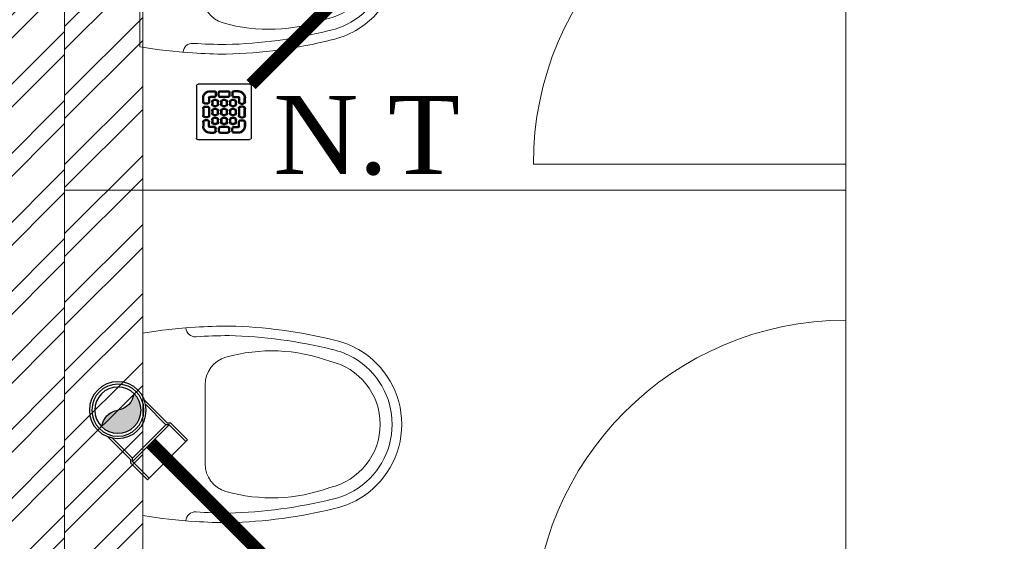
# Model space of a CAD drawing. Header units: inches. Extents: x 105152 to 158499, y 12149 to 30915.
# Tile 55 of 256: x 123990 to 124066, y 21459 to 21499. Entities that reach past the tile are written whole.
import ezdxf

# ---------------------------------------------------------------- set-up
doc = ezdxf.new("R2010")
doc.units = ezdxf.units.IN
doc.header["$MEASUREMENT"] = 0
for name, color, linetype, lineweight in [('AR - PLAN', 251, 'Continuous', 5), ('DRAINAGE ', 7, 'Continuous', 9), ('PD_BRICK WALL_115', 134, 'Continuous', 30), ('PD_FIXTURE', 21, 'Continuous', 25), ('PD_HATCH', 45, 'Continuous', 9), ('PP- 75DIA Soil Waste Sewer pipe', 90, 'Continuous', 9), ('PP-Soil Pipe', 1, 'Continuous', 25), ('PP-SWP', 1, 'Continuous', 25), ('PP-TEXT', 7, 'Continuous', 40), ('PP-WWP', 3, 'Continuous', 25)]:
    doc.layers.add(name, color=color, linetype=linetype, lineweight=lineweight)
doc.styles.add('Arial', font='GOTHIC.TTF')

# ---------------------------------------------------------------- blocks, each defined once
blk = doc.blocks.new('A$C24556D30')
at = {"color": 251, "lineweight": 5}
for p, q in [((170.0000553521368, 400.0000540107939), (170.0000553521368, 20.00005401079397)), ((300.0000553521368, 210.000054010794), (300.0000553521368, 292.2294342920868)), ((300.0000553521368, 210.000054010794), (300.0000553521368, 127.7706737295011))]:
    blk.add_line(p, q, dxfattribs=at)
for points in [[(279.8877858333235, 412.5391608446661, 0.027530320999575), (170.0000553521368, 400.0000540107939, 0.027530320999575)], [(569.74867281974, 385.5564478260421, 0.0549045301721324), (350.0000553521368, 415.000054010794, 0.0549045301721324)], [(564.9384326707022, 366.1435245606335, 0.0549045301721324), (349.5301892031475, 395.0055741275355, 0.0549045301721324)], [(300.0000553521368, 210.000054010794), (300.0000553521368, 290.000054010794, 0.7043924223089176)], [(300.0000553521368, 210.000054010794), (300.0000553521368, 130.0000540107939, -0.7043924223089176)], [(564.9384326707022, 53.85658346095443, -0.0549045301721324), (349.5301892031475, 24.99453389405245, -0.0549045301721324)], [(569.74867281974, 34.44366019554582, -0.0549045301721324), (350.0000553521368, 5.000054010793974, -0.0549045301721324)], [(170.0000553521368, 20.00005401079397, 0.0275303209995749), (279.8877858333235, 7.460947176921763, 0.0275303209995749)]]:
    blk.add_lwpolyline(points, format="xyb", dxfattribs=at)
for centre, radius, start, end in [((279.9358992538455, 412.5424842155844), 20, 184.5904764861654, 273.8822723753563), ((350.0000553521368, -584.9999459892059), 1000, 90, 94.02043563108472), ((350.0000553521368, -584.9999459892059), 980, 90, 94.02043563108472), ((530.0000553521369, 210.000054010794), 180, 59.99999999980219, 77.24246783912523), ((360.0000553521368, 292.2294342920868), 60, 105.9249351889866, 180), ((439.0485481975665, 15.1852102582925), 348.1009654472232, 69.7009941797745, 105.9249351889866), ((530.0000553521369, 210.000054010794), 160, 59.99999999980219, 77.24246783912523), ((530.0000553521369, 210.000054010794), 180, 0, 59.99999999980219), ((530.0000553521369, 210.000054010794), 135, 0, 77.24246783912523), ((530.0000553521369, 210.000054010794), 160, 0, 59.99999999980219), ((530.0000553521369, 210.000054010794), 135, 282.7575321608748, 0), ((530.0000553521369, 210.000054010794), 160, 300.0000000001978, 0), ((530.0000553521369, 210.000054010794), 180, 300.0000000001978, 0), ((360.0000553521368, 127.7706737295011), 60, 180, 254.0750648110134), ((439.0485481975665, 404.8148977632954), 348.1009654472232, 254.0750648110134, 290.2990058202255), ((530.0000553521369, 210.000054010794), 160, 282.7575321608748, 300.0000000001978), ((530.0000553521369, 210.000054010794), 180, 282.7575321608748, 300.0000000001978), ((279.9358992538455, 7.457623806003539), 20, 86.1177276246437, 175.4095235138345), ((350.0000553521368, 1005.000054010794), 980, 265.9795643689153, 270), ((350.0000553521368, 1005.000054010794), 1000, 265.9795643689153, 270)]:
    blk.add_arc(centre, radius, start, end, dxfattribs=at)
blk = doc.blocks.new('FIRST FLOOR PLAN 0')
at = {"layer": 'PD_HATCH', "lineweight": 5}
h = blk.add_hatch(dxfattribs=at)
h.set_pattern_fill('ANSI32', color=251, scale=10)
h.set_pattern_definition([(45, (-550.7705653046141, -242.3817885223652), (-2.651650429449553, 2.651650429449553), []), (45, (-549.0027983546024, -242.3817885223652), (-2.651650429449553, 2.651650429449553), [])])
h.paths.add_polyline_path([(-539.9997091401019, -240.2998080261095), (-583.2497091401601, -240.2998080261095), (-583.2497091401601, -244.7998080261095), (-539.9997091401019, -244.7998080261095)])
h.paths.add_polyline_path([(-625.2497091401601, -240.2998080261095), (-668.4997091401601, -240.2998080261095), (-668.4997091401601, -244.7998080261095), (-625.2497091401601, -244.7998080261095)], flags=17)
h.paths.add_polyline_path([(-539.9997091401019, -323.4998080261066), (-539.9997091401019, -327.9998080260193), (-377.9997091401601, -327.9998080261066), (-377.9997091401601, -323.4998080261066), (-530.9997091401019, -323.4998080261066), (-530.9997091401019, -233.9998080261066), (-470.9997091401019, -233.9998080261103), (-470.9997091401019, -257.9998080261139), (-466.4997091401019, -257.9998080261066), (-466.4997091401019, -233.9998080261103), (-386.9997091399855, -233.9998080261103), (-386.9997091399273, -261.9998080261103), (-382.4997091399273, -261.9998080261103), (-382.4997091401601, -102.9998080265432), (-377.9997091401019, -102.9998080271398), (-377.9997091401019, -98.49980802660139), (-386.9997091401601, -98.49980802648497), (-386.9997091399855, -224.9998080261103), (-530.9997091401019, -224.9998080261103), (-530.9997091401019, -8.9998324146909), (-539.9997091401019, -8.9998324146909)])
h.paths.add_polyline_path([(-595.4997039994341, -332.9374820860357), (-590.9997039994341, -332.9374820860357), (-590.9997039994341, -327.9998080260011), (-581.9997091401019, -327.9998080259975), (-581.9997091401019, -323.4998080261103), (-668.4997091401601, -323.4998080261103), (-668.4997091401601, -167.9998080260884), (-745.4997091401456, -167.9998080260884), (-745.4997091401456, -172.4998080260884), (-672.9997091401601, -172.4998080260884), (-672.9997091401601, -323.4998080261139), (-728.9997091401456, -323.4998080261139), (-728.9997091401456, -327.9998080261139), (-595.4997039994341, -327.9998080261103)])
h = blk.add_hatch(dxfattribs=at)
h.set_pattern_fill('ANSI32', color=251, scale=10)
h.set_pattern_definition([(45, (26013.46920260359, 17879.3870099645), (-2.651650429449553, 2.651650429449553), []), (45, (26015.2369695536, 17879.3870099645), (-2.651650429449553, 2.651650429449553), [])])
h.paths.add_polyline_path([(-524.9997091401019, -8.999808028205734), (-530.9997091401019, -8.999808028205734), (-530.9997091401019, -44.99980802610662), (-524.9997091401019, -44.99980802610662)])
h.paths.add_polyline_path([(-524.9997091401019, -44.99980802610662), (-530.9997091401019, -44.99980802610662), (-530.9997091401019, -80.99980802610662), (-524.9997091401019, -80.99980802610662)])
h.paths.add_polyline_path([(-530.9997091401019, -80.99980802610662), (-530.9997091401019, -116.9998080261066), (-524.9997091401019, -116.9998080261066), (-524.9997091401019, -80.99980802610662)])
h.paths.add_polyline_path([(-524.9997091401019, -116.9998080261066), (-530.9997091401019, -116.9998080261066), (-530.9997091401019, -152.9998080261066), (-524.9997091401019, -152.9998080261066)])
h.paths.add_polyline_path([(-524.9997091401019, -152.9998080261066), (-530.9997091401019, -152.9998080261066), (-530.9997091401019, -188.9998080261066), (-524.9997091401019, -188.9998080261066)])
h.paths.add_polyline_path([(-524.9997091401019, -188.9998080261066), (-530.9997091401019, -188.9998080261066), (-530.9997091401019, -224.9998080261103), (-524.9997091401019, -224.9998080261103)])
h.paths.add_polyline_path([(-245.9997091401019, -8.99980802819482), (-254.9997091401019, -8.99980802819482), (-254.9997091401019, -98.49980802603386), (-259.4997091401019, -98.49980802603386), (-259.4997091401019, -102.9998080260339), (-254.9997091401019, -102.9998080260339), (-254.9997091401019, -112.9998080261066), (-245.9997091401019, -112.999808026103)])
h.paths.add_polyline_path([(-326.9997091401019, -8.999808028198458), (-331.4997091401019, -8.999808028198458), (-331.4997091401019, -98.49980802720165), (-335.9997091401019, -98.49980802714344), (-335.9997091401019, -102.9998080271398), (-301.4997091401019, -102.9998080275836), (-301.4997091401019, -98.49980802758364), (-326.9997091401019, -98.49980802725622)])
h.paths.add_polyline_path([(-331.4997091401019, -26.99980802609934), (-334.4997091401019, -26.99980802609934), (-334.4997091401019, -31.49980802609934), (-331.4997091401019, -31.49980802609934)], flags=17)
h.paths.add_polyline_path([(-358.4997091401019, -26.99980802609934), (-361.4997091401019, -26.99980802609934), (-361.4997091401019, -17.99980802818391), (-365.9997091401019, -17.99980802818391), (-365.9997091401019, -26.99980802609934), (-376.4997091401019, -26.99980802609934), (-376.4997091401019, -31.49980802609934), (-358.4997091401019, -31.49980802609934)])
h.paths.add_polyline_path([(-412.4997091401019, -8.999808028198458), (-416.9997091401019, -8.999808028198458), (-416.9997091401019, -24.99980802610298), (-416.9997091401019, -31.49980802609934), (-412.4997091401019, -31.49980802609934), (-412.4997091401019, -26.99980802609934)])
h.paths.add_polyline_path([(-121.4997091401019, -8.99980802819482), (-125.9997091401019, -8.99980802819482), (-125.9997091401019, -26.99980802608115), (-121.4997091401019, -26.99980802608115)])
at = {"layer": 'PD_BRICK WALL_115', "color": 251, "lineweight": 5}
blk.add_line((-524.9997091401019, -224.9998080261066), (-524.9997091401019, -8.999808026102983), dxfattribs=at)
blk.add_lwpolyline([(-377.9997091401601, -323.4998080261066), (-530.9997091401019, -323.4998080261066), (-530.9997091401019, -233.9998080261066), (-470.9997091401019, -233.9998080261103), (-470.9997091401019, -257.9998080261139), (-466.4997091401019, -257.9998080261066), (-466.4997091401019, -233.9998080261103), (-386.9997091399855, -233.9998080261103), (-386.9997091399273, -261.9998080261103), (-382.4997091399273, -261.9998080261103), (-382.4997091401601, -102.9998080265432), (-377.9997091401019, -102.9998080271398), (-377.9997091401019, -98.49980802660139), (-386.9997091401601, -98.49980802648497), (-386.9997091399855, -224.9998080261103), (-530.9997091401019, -224.9998080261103), (-530.9997091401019, -8.9998324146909), (-539.9997091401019, -8.9998324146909), (-539.9997091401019, -323.4998080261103), (-539.9997091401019, -323.4998080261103)], dxfattribs=at)
at = {"layer": 'PD_FIXTURE', "color": 251, "lineweight": 5, "ltscale": 12}
for p, q in [((-470.9997091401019, -114.9998080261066), (-470.9997091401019, -90.99980802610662)), ((-470.9997091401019, -114.9998080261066), (-494.9997091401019, -114.9998080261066)), ((-470.9997091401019, -114.9998080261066), (-470.9997091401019, -128.6248080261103)), ((-470.9997091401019, -114.9998080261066), (-470.9997091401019, -126.9998080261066)), ((-470.9997091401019, -116.9998080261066), (-530.9997091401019, -116.9998080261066)), ((-470.9997091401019, -150.9998080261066), (-470.9997091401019, -126.9998080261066))]:
    blk.add_line(p, q, dxfattribs=at)
for centre in [(-470.9997091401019, -114.9998080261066), (-470.9997091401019, -150.9998080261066)]:
    blk.add_arc(centre, 24, 90, 180, dxfattribs=at)
at = {"layer": 'PD_FIXTURE', "color": 251, "ltscale": 12, "xscale": -0.03684210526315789, "yscale": 0.03684210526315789, "zscale": 0.03684210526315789, "rotation": 180}
for p in [(-531.4814300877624, -91.26296393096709), (-531.2628690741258, -127.2629639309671)]:
    blk.add_blockref('A$C24556D30', p, dxfattribs=at)
blk = doc.blocks.new('PP-WC CONNECTOR BEND')
at = {"lineweight": 30}
h = blk.add_hatch(color=256, dxfattribs=at)
edge = h.paths.add_edge_path()
edge.add_ellipse((-79.84568734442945, 16.06918967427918), major_axis=(19.39290396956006, 18.32186724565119), ratio=1, start_angle=96.33861705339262, end_angle=173.6613829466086, ccw=False)
edge.add_ellipse((-101.1428493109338, 0.0003864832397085), major_axis=(22.89194586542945, -24.23013451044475), ratio=0.9999999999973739, start_angle=-45.00000000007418, end_angle=134.9999999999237, ccw=False)
edge.add_ellipse((-122.4400112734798, -16.0684167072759), major_axis=(18.3218672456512, -19.39290396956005), ratio=1, start_angle=6.33861705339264, end_angle=83.66138294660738)
at = {"linetype": 'Continuous'}
for p, q in [((-37.50000000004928, 37.49999999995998), (-84.90057435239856, 37.49999999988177)), ((-34.09090909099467, 40.90909090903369), (-37.50000000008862, 37.49999999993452)), ((-34.09090909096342, 40.90909090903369), (-5.70708e-11, 40.90909090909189)), ((5.72413e-11, -40.90909090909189), (-5.70708e-11, 40.90909090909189)), ((-37.49999999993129, -37.50000000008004), (-84.90057435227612, -37.50000000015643)), ((-34.09090909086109, -40.90909090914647), (-37.4999999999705, -37.50000000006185)), ((-34.09090909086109, -40.90909090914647), (5.72413e-11, -40.90909090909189))]:
    blk.add_line(p, q, dxfattribs=at)
at = {"linetype": 'Continuous', "ltscale": 0.005}
for p, q in [((-37.50000000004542, 34.09090909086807), (-78.63664915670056, 34.09090909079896)), ((-34.09090909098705, 37.49999999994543), (-37.50000000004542, 34.09090909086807)), ((-37.49999999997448, -34.09090909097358), (-37.50000000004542, 34.09090909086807)), ((-34.09090909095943, 37.49999999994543), (-6.89511e-11, 37.5)), ((-34.09090909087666, -37.50000000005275), (-34.09090909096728, 37.49999999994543)), ((-37.49999999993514, -34.09090909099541), (-78.63664915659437, -34.09090909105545)), ((-34.09090909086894, -37.50000000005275), (-37.49999999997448, -34.09090909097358)), ((-34.09090909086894, -37.50000000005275), (4.14389e-11, -37.5))]:
    blk.add_line(p, q, dxfattribs=at)
at = {"linetype": 'Continuous'}
blk.add_circle((-101.2499999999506, -1.69166e-10), 40.90909090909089, dxfattribs=at)
at = {"lineweight": 30}
for radius in [37.50049768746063, 33.33377572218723]:
    blk.add_circle((-101.1428493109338, 0.0003864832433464), radius, dxfattribs=at)
for centre, start, end in [((-79.84568734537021, 16.06918967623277), 139.7119494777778, 217.0347153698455), ((-122.4400112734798, -16.0684167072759), 319.7119494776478, 37.03471536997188)]:
    blk.add_arc(centre, 26.67912186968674, start, end, dxfattribs=at)
blk = doc.blocks.new('PP-GRATING')
at = {"linetype": 'Continuous'}
for p, q in [((-53.13747282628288, -49.44342391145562), (-53.13747282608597, 49.44342391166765)), ((-49.72758152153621, 52.85331521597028), (49.72758152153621, 52.85331521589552)), ((-27.56328804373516, 40.69137005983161), (-27.56328804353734, 38.6454352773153)), ((-19.60687500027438, 40.69137005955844), (-27.56328705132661, 40.69137005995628)), ((-19.60687500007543, 38.6454352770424), (-27.56328705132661, 38.6454352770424)), ((-19.60687500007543, 38.6454352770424), (-19.60687500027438, 40.69137005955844)), ((-7.103939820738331, 38.64543329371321), (-7.103939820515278, 40.69136807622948)), ((-7.103940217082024, 40.6913679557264), (6.535625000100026, 40.6913679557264)), ((-7.103940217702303, 38.64543317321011), (6.535625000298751, 38.64543317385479)), ((6.535625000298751, 40.6913680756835), (6.535625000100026, 38.64543329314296)), ((19.03855978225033, 40.69137005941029), (26.99497183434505, 40.69137005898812)), ((19.03855978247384, 38.64543527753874), (19.03855978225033, 40.69137005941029)), ((19.03855978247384, 38.64543527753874), (26.99497183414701, 38.64543527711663)), ((26.99497282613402, 40.69137005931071), (26.99497282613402, 38.64543527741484)), ((52.56915760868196, 50.01173912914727), (52.5691576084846, -48.87510869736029)), ((-38.92959239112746, 27.27913092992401), (-40.9755271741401, 27.27913092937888)), ((-40.9755271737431, 27.27913152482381), (-40.9755271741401, 19.32271800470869)), ((-38.92959239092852, 19.32271800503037), (-40.97552717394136, 19.32271811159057)), ((-38.92959239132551, 27.2791315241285), (-38.92959239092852, 19.32271800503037)), ((-29.83654891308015, 19.32271788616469), (-29.83654891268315, 27.27913104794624)), ((-27.79061413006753, 27.27913104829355), (-29.83654891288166, 27.27913092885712)), ((-29.83654891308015, 19.32271788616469), (-27.79061413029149, 19.32271788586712)), ((-27.79061413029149, 19.32271788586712), (-27.79061413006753, 27.27913104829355)), ((-27.56328804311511, 29.55239179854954), (-27.56328804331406, 27.5064570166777)), ((-27.56328804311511, 29.55239179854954), (-19.60687539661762, 29.55239179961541)), ((-27.56328804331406, 27.5064570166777), (-19.60687539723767, 27.50645701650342)), ((-23.92607065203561, 14.77619622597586), (-23.92607065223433, 19.32271792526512)), ((-21.88013586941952, 19.32271792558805), (-23.92607065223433, 19.32271792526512)), ((-21.88013586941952, 14.77619626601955), (-21.88013586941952, 19.32271788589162)), ((-19.60687539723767, 27.50645701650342), (-19.60687539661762, 29.55239179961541)), ((-19.60687500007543, 23.64191361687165), (-15.06035345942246, 23.64191361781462)), ((-19.60687499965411, 21.59597883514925), (-19.60687500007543, 23.64191361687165)), ((-19.60687480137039, 21.59597875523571), (-15.0603532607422, 21.59597875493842)), ((-17.3336141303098, 31.82565266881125), (-17.33361413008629, 36.37217436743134)), ((-15.28767934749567, 36.37217433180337), (-17.3336141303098, 36.37217433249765)), ((-17.3336141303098, 31.82565266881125), (-15.2876793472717, 31.82565266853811)), ((-15.2876793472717, 31.82565266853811), (-15.28767934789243, 36.37217436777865)), ((-15.06035345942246, 23.64191361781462), (-15.06035345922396, 21.59597883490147)), ((-12.78709239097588, 19.32271784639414), (-12.78709239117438, 14.77619614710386)), ((-10.74115760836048, 19.32271796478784), (-12.78709239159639, 19.32271796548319)), ((-11.42313586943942, 36.37217242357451), (-11.42313586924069, 31.8256507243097)), ((-9.377201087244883, 36.37217242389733), (-11.42313586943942, 36.37217242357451)), ((-11.42313586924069, 31.82565076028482), (-9.377201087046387, 31.82565072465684)), ((-10.74115760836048, 19.32271796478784), (-10.74115760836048, 14.77619634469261)), ((-9.377201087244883, 36.37217242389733), (-9.377201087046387, 31.82565072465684)), ((-7.103940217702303, 29.55238981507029), (6.535625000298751, 29.55238981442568)), ((-7.103940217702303, 29.55238981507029), (-7.103940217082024, 27.50645503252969)), ((-7.103940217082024, 27.50645503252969), (6.535625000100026, 27.50645503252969)), ((-6.876614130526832, 14.7761961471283), (-6.876614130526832, 19.32271784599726)), ((-4.830679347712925, 19.3227178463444), (-6.876614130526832, 19.32271784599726)), ((-4.830679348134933, 14.77619614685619), (-4.830679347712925, 19.3227178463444)), ((-2.557418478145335, 23.64191353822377), (1.98910306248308, 23.64191353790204)), ((-2.55741847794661, 21.59597875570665), (-2.557418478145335, 23.64191353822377)), ((-2.55741847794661, 21.59597875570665), (1.989103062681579, 21.59597875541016)), ((1.98910306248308, 23.64191353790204), (1.989103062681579, 21.59597875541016)), ((4.262364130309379, 19.32271788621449), (4.262364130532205, 14.77619626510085)), ((6.308298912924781, 19.32271788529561), (4.262364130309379, 19.32271788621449)), ((6.308298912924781, 19.32271788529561), (6.308298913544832, 14.77619626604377)), ((6.535625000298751, 29.55238981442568), (6.535625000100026, 27.50645503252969)), ((8.808885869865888, 31.82565068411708), (8.808885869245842, 36.37217230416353)), ((10.85482065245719, 36.37217219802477), (8.808885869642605, 36.37217219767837)), ((8.808885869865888, 31.82565068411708), (10.85482065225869, 31.82565068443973)), ((10.17284239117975, 14.77619614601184), (10.1728423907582, 19.32271784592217)), ((12.21877717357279, 19.32271784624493), (10.1728423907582, 19.32271784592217)), ((10.85482065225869, 31.82565068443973), (10.85482065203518, 36.37217230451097)), ((12.21877717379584, 14.77619614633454), (12.21877717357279, 19.32271784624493)), ((14.49203804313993, 23.64191353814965), (19.03855958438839, 23.64191353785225)), ((14.49203804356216, 21.59597875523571), (14.49203804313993, 23.64191353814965)), ((14.49203804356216, 21.59597875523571), (19.03855958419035, 21.59597875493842)), ((14.71936413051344, 31.82565266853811), (14.71936413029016, 36.37217436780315)), ((14.71936413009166, 36.3721743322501), (16.76529891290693, 36.37217433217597)), ((16.76529891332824, 31.82565266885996), (14.71936413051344, 31.82565266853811)), ((16.76529891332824, 31.82565266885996), (16.76529891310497, 36.37217436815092)), ((26.99497282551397, 29.55239179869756), (19.03856017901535, 29.55239179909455)), ((19.03856017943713, 27.50645701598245), (19.03856017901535, 29.55239179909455)), ((26.99497282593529, 27.50645701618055), (19.03856017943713, 27.50645701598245)), ((19.03855958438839, 23.64191353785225), (19.03855958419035, 21.59597875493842)), ((21.31182065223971, 19.32271788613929), (21.31182065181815, 14.77619626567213)), ((23.35775543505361, 19.32271788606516), (21.31182065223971, 19.32271788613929)), ((23.35775543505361, 19.32271788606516), (23.35775543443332, 14.776196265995)), ((26.99497282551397, 29.55239179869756), (26.99497282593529, 27.50645701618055)), ((27.22229891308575, 19.32271788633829), (27.22229891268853, 27.27913104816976)), ((27.22229891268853, 27.27913104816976), (29.26823369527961, 27.27913092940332)), ((29.26823369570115, 19.32271788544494), (27.22229891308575, 19.32271788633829)), ((29.26823369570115, 19.32271788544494), (29.2682336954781, 27.27913104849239)), ((38.36127717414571, 27.2791315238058), (38.36127717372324, 19.3227180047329)), ((38.36127717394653, 27.27913092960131), (40.40721195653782, 27.27913092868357)), ((38.36127717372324, 19.3227180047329), (40.40721195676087, 19.32271811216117)), ((40.40721195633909, 27.2791315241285), (40.40721195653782, 19.32271800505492)), ((-40.97552717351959, 6.819783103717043), (-40.97552717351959, -6.819781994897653)), ((-38.92959239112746, 6.819783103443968), (-40.97552717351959, 6.819783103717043)), ((-38.92959239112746, 6.819783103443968), (-38.92959239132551, -6.819781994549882)), ((-36.65633152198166, 17.04945701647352), (-32.10981017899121, 17.0494570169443)), ((-36.65633152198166, 17.04945701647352), (-36.65633152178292, 15.00352223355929)), ((-36.65633152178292, 15.00352223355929), (-32.10981017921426, 15.00352223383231)), ((-32.10980978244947, 11.1389787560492), (-36.65633132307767, 11.1389787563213)), ((-36.65633132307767, 11.1389787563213), (-36.65633132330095, 9.093043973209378)), ((-32.10980978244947, 9.093043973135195), (-36.65633132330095, 9.093043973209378)), ((-32.10980978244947, 9.093043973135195), (-32.10980978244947, 11.1389787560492)), ((-29.83654891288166, -6.819782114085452), (-29.83654891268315, 6.819783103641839)), ((-29.83654891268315, 6.819783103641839), (-27.79061413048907, 6.819783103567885)), ((-27.79061413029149, -6.819782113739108), (-27.79061413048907, 6.819783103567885)), ((-21.88013586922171, 14.77619622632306), (-23.92607065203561, 14.77619622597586)), ((-23.92607065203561, -2.27326066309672), (-23.92607065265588, 2.273261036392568)), ((-21.8801358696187, 2.273261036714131), (-23.92607065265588, 2.273261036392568)), ((-21.8801358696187, -2.273260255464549), (-21.8801358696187, 2.273261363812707)), ((-15.06035365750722, 12.50293527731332), (-19.60687499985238, 12.50293527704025)), ((-19.60687460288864, 12.50293535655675), (-19.60687460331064, 10.45700057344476)), ((-15.0603532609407, 10.45700057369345), (-19.60687460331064, 10.45700057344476)), ((-19.60687499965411, 6.592456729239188), (-15.06035345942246, 6.592456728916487)), ((-19.60687499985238, 4.546521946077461), (-19.60687499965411, 6.592456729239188)), ((-19.60687480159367, 4.546522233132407), (-15.0603532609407, 4.546522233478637)), ((-15.06035326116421, 12.50293535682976), (-15.0603532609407, 10.45700057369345)), ((-15.06035345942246, 6.592456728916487), (-15.06035345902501, 4.546521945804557)), ((-12.78709239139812, 14.7761963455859), (-10.74115760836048, 14.77619634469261)), ((-12.78709239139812, 2.273261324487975), (-12.78709239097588, -2.273260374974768)), ((-10.74115760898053, 2.27326107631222), (-12.78709239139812, 2.273261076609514)), ((-10.74115760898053, 2.27326107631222), (-10.74115760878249, -2.273260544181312)), ((-4.830679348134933, 14.77619614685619), (-6.876614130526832, 14.7761961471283)), ((-6.876614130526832, -2.273260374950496), (-6.876614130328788, 2.273261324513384)), ((-4.830679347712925, 2.273261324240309), (-6.876614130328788, 2.273261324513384)), ((-4.830679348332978, -2.273260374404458), (-4.830679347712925, 2.273261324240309)), ((1.98910326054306, 12.50293527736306), (-2.557418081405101, 12.50293527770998)), ((-2.557418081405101, 12.50293527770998), (-2.557418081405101, 10.45700049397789)), ((1.989103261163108, 10.45700049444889), (-2.557418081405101, 10.45700049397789)), ((-2.557418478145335, 6.592457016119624), (1.98910306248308, 6.592457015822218)), ((-2.557418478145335, 4.546522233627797), (-2.557418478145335, 6.592457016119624)), ((-2.557418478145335, 4.546522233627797), (1.98910306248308, 4.546522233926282)), ((1.98910326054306, 12.50293527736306), (1.989103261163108, 10.45700049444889)), ((1.98910306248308, 6.592457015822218), (1.98910306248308, 4.546522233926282)), ((4.262364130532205, 14.77619626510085), (6.308298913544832, 14.77619626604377)), ((4.262364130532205, 2.273261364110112), (4.262364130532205, -2.273260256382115)), ((6.308298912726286, 2.273261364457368), (4.262364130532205, 2.273261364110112)), ((6.308298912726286, 2.273261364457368), (6.308298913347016, -2.273260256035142)), ((12.21877717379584, 14.77619614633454), (10.17284239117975, 14.77619614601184)), ((10.17284239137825, -2.273260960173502), (10.17284239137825, 2.273260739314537)), ((12.21877717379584, 2.273260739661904), (10.17284239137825, 2.273260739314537)), ((12.21877717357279, -2.273260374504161), (12.21877717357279, 2.273261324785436)), ((19.03855978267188, 12.50293527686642), (14.49203844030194, 12.50293527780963)), ((14.49203844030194, 12.50293527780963), (14.49203843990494, 10.45700049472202)), ((19.03855978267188, 10.45700049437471), (14.49203843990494, 10.45700049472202)), ((14.49203804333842, 6.592456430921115), (19.0385595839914, 6.59245643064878)), ((14.49203804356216, 4.546521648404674), (14.49203804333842, 6.592456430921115)), ((14.49203804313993, 4.546522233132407), (19.03855958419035, 4.546522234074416)), ((19.03855978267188, 12.50293527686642), (19.03855978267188, 10.45700049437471)), ((19.0385595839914, 6.59245643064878), (19.03855958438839, 4.546521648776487)), ((21.31182065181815, 14.77619626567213), (23.35775543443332, 14.776196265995)), ((21.31182065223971, 2.273261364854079), (21.31182065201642, -2.273260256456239)), ((23.35775543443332, 2.273260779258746), (21.3118206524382, 2.27326077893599)), ((23.35775543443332, 2.273260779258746), (23.35775543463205, -2.273260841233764)), ((27.22229891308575, -6.819782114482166), (27.22229891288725, 6.819783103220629)), ((29.26823369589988, 6.819783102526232), (27.22229891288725, 6.819783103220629)), ((29.2682336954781, -6.819782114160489), (29.26823369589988, 6.819783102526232)), ((36.08801630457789, 17.04945701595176), (31.54149496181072, 17.04945701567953)), ((36.08801630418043, 15.00352223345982), (31.54149496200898, 15.00352223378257)), ((31.5414945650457, 11.13897875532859), (36.0880161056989, 11.13897875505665)), ((31.5414945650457, 9.09304397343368), (31.5414945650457, 11.13897875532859)), ((31.5414945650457, 9.09304397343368), (36.08801610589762, 9.093043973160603)), ((36.08801630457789, 17.04945701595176), (36.08801630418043, 15.00352223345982)), ((36.0880161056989, 11.13897875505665), (36.08801610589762, 9.093043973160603)), ((38.36127717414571, 6.819783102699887), (38.36127717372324, -6.819781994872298)), ((38.36127717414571, 6.819783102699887), (40.40721195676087, 6.819783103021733)), ((40.40721195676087, 6.819783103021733), (40.40721195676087, -6.819781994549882)), ((-40.9755271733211, -6.819781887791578), (-38.92959239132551, -6.819781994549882)), ((-36.65633152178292, -9.093042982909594), (-32.10981017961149, -9.093042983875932)), ((-36.65633152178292, -9.093042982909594), (-36.65633152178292, -11.13897776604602)), ((-36.65633152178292, -11.13897776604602), (-32.10981017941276, -11.13897776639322)), ((-36.65633152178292, -17.04945743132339), (-36.65633152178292, -15.00352264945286)), ((-36.65633152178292, -15.00352264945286), (-32.10981017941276, -15.00352264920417)), ((-36.65633152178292, -17.04945743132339), (-32.10981017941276, -17.04945743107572)), ((-32.10981017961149, -9.093042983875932), (-32.10981053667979, -11.13897776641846)), ((-29.83654891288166, -6.819782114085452), (-27.79061413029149, -6.819782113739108)), ((-21.8801358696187, -2.273260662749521), (-23.92607065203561, -2.27326066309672)), ((-23.92607065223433, -19.32271681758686), (-23.92607065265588, -14.77619511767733)), ((-21.8801358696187, -14.77619511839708), (-23.92607065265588, -14.77619511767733)), ((-21.8801358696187, -19.32271677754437), (-21.88013586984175, -14.77619515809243)), ((-19.60687500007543, -10.45699942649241), (-15.06035345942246, -10.456999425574)), ((-19.60687499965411, -12.50293420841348), (-19.60687500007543, -10.45699942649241)), ((-15.06035365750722, -4.546521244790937), (-19.60687499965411, -4.546521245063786)), ((-19.60687460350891, -4.546521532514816), (-19.60687460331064, -6.592456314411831)), ((-15.06035326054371, -6.592456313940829), (-19.60687460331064, -6.592456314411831)), ((-19.6068748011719, -12.50293428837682), (-15.0603532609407, -12.50293428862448)), ((-15.0603532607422, -4.546521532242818), (-15.06035326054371, -6.592456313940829)), ((-15.06035345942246, -10.456999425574), (-15.06035345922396, -12.5029342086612)), ((-12.78709239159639, -2.27326054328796), (-10.74115760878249, -2.273260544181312)), ((-12.78709239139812, -14.77619519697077), (-12.78709239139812, -19.32271689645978)), ((-10.74115760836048, -14.77619507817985), (-12.78709239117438, -14.77619507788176)), ((-10.74115760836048, -14.77619507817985), (-10.74115760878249, -19.32271669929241)), ((-4.830679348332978, -2.273260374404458), (-6.876614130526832, -2.273260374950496)), ((-6.876614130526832, -19.32271689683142), (-6.876614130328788, -14.77619519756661)), ((-4.830679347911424, -14.77619519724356), (-6.876614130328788, -14.77619519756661)), ((-4.830679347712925, -19.32271689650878), (-4.830679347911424, -14.77619519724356)), ((1.98910326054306, -4.546521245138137), (-2.557418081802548, -4.546521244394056)), ((-2.557418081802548, -4.546521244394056), (-2.557418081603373, -6.59245602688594)), ((1.989103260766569, -6.592456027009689), (-2.557418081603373, -6.59245602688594)), ((-2.557418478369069, -10.45699950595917), (1.98910306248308, -10.45699950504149)), ((-2.557418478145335, -12.50293428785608), (-2.557418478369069, -10.45699950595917)), ((-2.557418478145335, -12.50293428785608), (1.98910306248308, -12.5029342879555)), ((1.98910326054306, -4.546521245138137), (1.989103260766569, -6.592456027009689)), ((1.98910306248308, -10.45699950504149), (1.98910306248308, -12.5029342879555)), ((4.262364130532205, -2.273260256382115), (6.308298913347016, -2.273260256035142)), ((4.262364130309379, -14.77619515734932), (4.262364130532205, -19.32271677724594)), ((6.308298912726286, -14.77619515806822), (4.262364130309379, -14.77619515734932)), ((6.308298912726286, -14.77619515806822), (6.308298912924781, -19.32271677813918)), ((12.21877717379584, -2.273260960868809), (10.17284239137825, -2.273260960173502)), ((10.1728423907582, -19.32271689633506), (10.17284239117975, -14.77619519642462)), ((12.21877717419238, -14.77619519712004), (10.17284239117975, -14.77619519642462)), ((12.21877717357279, -19.32271689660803), (12.21877717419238, -14.77619519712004)), ((19.03855978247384, -4.54652124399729), (14.4920384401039, -4.546521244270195)), ((14.49203843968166, -4.546521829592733), (14.4920384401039, -6.592456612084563)), ((19.03855978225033, -6.592456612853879), (14.4920384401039, -6.592456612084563)), ((14.49203804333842, -10.45699950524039), (19.03855958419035, -10.4569995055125)), ((14.49203804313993, -12.50293428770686), (14.49203804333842, -10.45699950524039)), ((14.49203804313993, -12.50293428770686), (19.03855958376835, -12.50293428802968)), ((19.03855978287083, -4.546521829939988), (19.03855978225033, -6.592456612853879)), ((19.03855958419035, -10.4569995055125), (19.03855958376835, -12.50293428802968)), ((21.31182065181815, -2.273260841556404), (23.35775543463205, -2.273260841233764)), ((21.31182065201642, -14.77619515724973), (21.31182065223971, -19.32271677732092)), ((23.35775543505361, -14.77619515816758), (21.31182065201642, -14.77619515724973)), ((23.35775543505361, -14.77619515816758), (23.35775543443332, -19.32271677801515)), ((29.2682336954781, -6.819782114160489), (27.22229891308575, -6.819782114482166)), ((36.0880163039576, -9.09304298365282), (31.54149496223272, -9.093042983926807)), ((31.54149496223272, -9.093042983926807), (31.54149531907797, -11.13897776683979)), ((36.08801630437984, -11.13897776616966), (31.54149496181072, -11.13897776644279)), ((36.0880163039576, -15.00352264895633), (31.54149496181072, -15.00352264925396)), ((36.08801630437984, -17.04945743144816), (31.54149496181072, -17.04945743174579)), ((36.0880163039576, -9.09304298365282), (36.08801630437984, -11.13897776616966)), ((36.08801630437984, -17.04945743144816), (36.0880163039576, -15.00352264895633)), ((40.40721195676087, -6.819781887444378), (38.36127717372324, -6.819781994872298)), ((-40.9755271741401, -27.27913193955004), (-40.9755271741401, -19.32271842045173)), ((-38.92959239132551, -19.32271842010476), (-40.97552717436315, -19.32271852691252)), ((-38.92959239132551, -27.2791313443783), (-40.97552717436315, -27.27913134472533)), ((-38.92959239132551, -27.27913193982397), (-38.92959239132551, -19.32271842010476)), ((-29.83654891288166, -19.32271830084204), (-27.79061413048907, -19.32271830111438)), ((-29.83654891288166, -19.32271830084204), (-29.83654891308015, -27.27913146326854)), ((-27.79061413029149, -27.27913146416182), (-29.83654891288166, -27.27913134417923)), ((-27.79061413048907, -19.32271830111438), (-27.79061413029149, -27.27913146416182)), ((-27.56328804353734, -27.50645743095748), (-19.60687539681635, -27.50645743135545)), ((-27.56328804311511, -29.55239221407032), (-27.56328804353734, -27.50645743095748)), ((-27.56328804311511, -29.55239221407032), (-19.60687539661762, -29.5523922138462)), ((-21.88013586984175, -19.32271681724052), (-23.92607065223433, -19.32271681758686)), ((-15.0603532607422, -21.59597776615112), (-19.60687500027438, -21.59597776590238)), ((-19.60687539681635, -27.50645743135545), (-19.60687539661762, -29.5523922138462)), ((-19.60687460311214, -21.59597768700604), (-19.60687460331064, -23.6419124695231)), ((-15.06035326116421, -23.64191246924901), (-19.60687460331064, -23.6419124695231)), ((-17.33361413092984, -31.82565308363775), (-17.33361413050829, -36.37217478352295)), ((-17.33361413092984, -31.82565308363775), (-15.28767934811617, -31.82565308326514)), ((-15.28767934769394, -36.37217474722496), (-17.33361413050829, -36.37217474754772)), ((-15.28767934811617, -31.82565308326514), (-15.28767934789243, -36.37217478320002)), ((-15.0603532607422, -21.59597768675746), (-15.06035326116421, -23.64191246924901)), ((-12.78709239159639, -19.32271669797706), (-10.74115760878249, -19.32271669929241)), ((-11.42313586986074, -36.37217341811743), (-11.42313587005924, -31.82565171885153)), ((-11.42313587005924, -31.82565175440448), (-9.377201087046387, -31.82565171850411)), ((-9.377201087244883, -36.37217341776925), (-11.42313586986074, -36.37217341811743)), ((-9.377201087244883, -36.37217341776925), (-9.377201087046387, -31.82565171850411)), ((-7.103940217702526, -27.5064560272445), (6.535624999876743, -27.50645602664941)), ((-7.103940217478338, -29.55239081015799), (-7.103940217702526, -27.5064560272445)), ((-7.103940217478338, -29.55239081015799), (6.535624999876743, -29.5523908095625)), ((-4.830679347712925, -19.32271689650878), (-6.876614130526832, -19.32271689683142)), ((1.989103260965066, -21.59597776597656), (-2.557418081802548, -21.59597776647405)), ((-2.557418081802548, -21.59597776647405), (-2.557418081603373, -23.64191254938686)), ((1.989103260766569, -23.64191254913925), (-2.557418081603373, -23.64191254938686)), ((1.989103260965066, -21.59597776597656), (1.989103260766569, -23.64191254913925)), ((4.262364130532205, -19.32271677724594), (6.308298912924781, -19.32271677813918)), ((6.535624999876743, -29.5523908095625), (6.535624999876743, -27.50645602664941)), ((8.808885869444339, -31.82565168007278), (8.808885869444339, -36.37217329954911)), ((8.808885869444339, -31.82565168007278), (10.85482065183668, -31.82565167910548)), ((8.83294082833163, -36.42318279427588), (10.87884350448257, -36.4346446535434)), ((12.21877717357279, -19.32271689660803), (10.1728423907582, -19.32271689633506)), ((10.85482065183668, -31.82565167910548), (10.85482065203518, -36.37217329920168)), ((19.03855978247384, -21.59597776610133), (14.49203804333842, -21.59597776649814)), ((14.4920384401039, -21.59597776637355), (14.4920384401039, -23.64191254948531)), ((19.03855978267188, -23.64191254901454), (14.4920384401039, -23.64191254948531)), ((14.71936413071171, -31.82565308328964), (14.71936412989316, -36.37217478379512)), ((16.76529891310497, -31.82565308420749), (14.71936413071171, -31.82565308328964)), ((14.71936412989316, -36.3721747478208), (16.76529891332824, -36.37217474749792)), ((16.76529891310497, -31.82565308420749), (16.76529891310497, -36.37217478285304)), ((19.03855978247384, -21.59597776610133), (19.03855978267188, -23.64191254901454)), ((26.99497282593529, -27.50645743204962), (19.03856017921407, -27.50645743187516)), ((19.03856017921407, -27.50645743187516), (19.03856017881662, -29.55239221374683)), ((26.99497282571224, -29.55239221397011), (19.03856017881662, -29.55239221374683)), ((21.31182065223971, -19.32271677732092), (23.35775543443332, -19.32271677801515)), ((26.99497282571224, -29.55239221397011), (26.99497282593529, -27.50645743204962)), ((27.22229891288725, -19.32271830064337), (27.22229891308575, -27.27913146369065)), ((29.26823369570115, -19.32271830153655), (27.22229891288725, -19.32271830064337)), ((27.22229891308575, -27.27913146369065), (29.26823369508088, -27.27913134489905)), ((29.26823369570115, -19.32271830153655), (29.2682336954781, -27.279131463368)), ((38.36127717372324, -19.32271842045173), (40.40721195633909, -19.32271852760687)), ((38.36127717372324, -27.27913193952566), (38.36127717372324, -19.32271842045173)), ((38.36127717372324, -27.27913134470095), (40.40721195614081, -27.27913134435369)), ((40.40721195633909, -27.27913193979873), (40.40721195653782, -19.32271842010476)), ((49.15926630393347, -52.28500000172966), (-50.29589673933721, -52.28500000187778)), ((-27.56328804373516, -40.69137047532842), (-27.56328804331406, -38.64543569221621)), ((-19.60687500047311, -38.6454356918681), (-27.56328705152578, -38.64543569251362)), ((-19.60687500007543, -40.69137047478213), (-27.56328705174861, -40.69137047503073)), ((-19.60687500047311, -38.6454356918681), (-19.60687500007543, -40.69137047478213)), ((6.535624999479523, -38.64543428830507), (-7.103939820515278, -38.6454342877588)), ((-7.103939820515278, -38.6454342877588), (-7.103939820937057, -40.6913690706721)), ((6.535624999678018, -40.6913690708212), (-7.103939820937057, -40.6913690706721)), ((6.546979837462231, -38.68367258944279), (6.535517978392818, -40.72957526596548)), ((19.03855978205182, -38.64543569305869), (19.03855978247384, -40.69137047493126)), ((19.03855978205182, -38.64543569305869), (26.99497183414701, -38.64543569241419)), ((19.03855978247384, -40.69137047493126), (26.99497183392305, -40.69137047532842)), ((26.99497282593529, -40.69137047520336), (26.99497282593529, -38.64543569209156))]:
    blk.add_line(p, q, dxfattribs=at)
for centre, radius, start, end in [((-49.72758152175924, 49.44342391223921), 3.409891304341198, 89.99999999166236, 179.9999999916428), ((-27.56328804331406, 27.27913092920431), 13.41223913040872, 89.99999498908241, 179.9999970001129), ((-27.56328804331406, 27.27913092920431), 11.366304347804, 89.99999498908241, 179.9999970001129), ((-19.60687499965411, 36.37217440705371), 4.319195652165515, 359.9999990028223, 89.99999999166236), ((-19.60687499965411, 36.37217440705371), 2.273260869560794, 359.9999990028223, 89.99999999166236), ((-7.103940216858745, 36.37217242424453), 4.319195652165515, 89.99998998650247, 179.9999999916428), ((-7.103940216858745, 36.37217242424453), 2.273260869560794, 89.99998998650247, 179.9999999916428), ((6.535625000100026, 36.37217242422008), 4.319195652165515, 359.9999970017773, 89.99999999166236), ((6.535625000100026, 36.37217242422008), 2.273260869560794, 359.9999970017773, 89.99999999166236), ((19.03855978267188, 36.37217440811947), 4.319195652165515, 89.99999999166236, 180.0000010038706), ((19.03855978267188, 36.37217440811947), 2.273260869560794, 89.99999999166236, 180.0000010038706), ((26.99497282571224, 27.27913092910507), 13.41223913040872, 3.0032057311e-06, 90.00000499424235), ((26.99497282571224, 27.27913092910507), 11.366304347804, 3.0032057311e-06, 90.00000499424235), ((49.72758152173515, 50.01173912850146), 2.841576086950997, 359.9999999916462, 89.99999999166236), ((-36.65633152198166, 19.3227178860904), 4.319195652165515, 179.9999970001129, 269.9999999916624), ((-36.65633152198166, 19.3227178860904), 2.273260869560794, 179.9999970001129, 269.9999999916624), ((-32.10980978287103, 19.32271788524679), 4.319195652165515, 269.9999899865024, 359.9999999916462), ((-32.10980978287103, 19.32271788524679), 2.273260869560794, 269.9999899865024, 359.9999999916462), ((-27.56328804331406, 27.27913092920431), 2.273260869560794, 89.99999999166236, 179.9999970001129), ((-27.56328804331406, 27.27913092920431), 0.2273260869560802, 89.99999999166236, 179.9999970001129), ((-19.60687499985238, 19.32271796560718), 4.319195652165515, 89.99999999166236, 180.0000010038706), ((-19.60687499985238, 19.32271788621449), 2.273260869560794, 89.99999498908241, 179.9999999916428), ((-19.60687499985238, 19.32271796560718), 2.273260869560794, 89.99999999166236, 180.0000010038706), ((-19.60687499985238, 31.82565266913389), 4.319195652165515, 269.9999899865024, 359.9999999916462), ((-19.60687499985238, 31.82565266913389), 2.273260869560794, 269.9999899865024, 359.9999999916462), ((-15.0603532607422, 19.32271796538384), 4.319195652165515, 359.9999999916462, 90.00000499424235), ((-15.0603532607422, 19.32271788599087), 2.273260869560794, 359.9999990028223, 89.99999999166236), ((-7.103940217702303, 31.82565068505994), 4.319195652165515, 179.9999990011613, 269.9999999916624), ((-7.103940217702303, 31.82565068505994), 2.273260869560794, 179.9999990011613, 269.9999999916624), ((-2.557418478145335, 19.32271788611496), 4.319195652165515, 89.99999999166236, 180.0000010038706), ((-2.557418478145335, 19.32271788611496), 2.273260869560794, 89.99999999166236, 180.0000010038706), ((-2.557418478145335, 19.32271788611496), 2.273260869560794, 89.99999999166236, 180.0000010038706), ((1.989103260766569, 19.32271788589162), 4.319195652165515, 359.9999999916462, 90.00000499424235), ((1.989103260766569, 19.32271788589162), 2.273260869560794, 359.9999999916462, 90.00000499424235), ((6.535625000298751, 31.8256506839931), 4.319195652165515, 269.9999999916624, 359.9999999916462), ((6.535625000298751, 31.8256506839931), 2.273260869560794, 269.9999999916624, 359.9999999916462), ((14.49203804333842, 19.3227178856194), 4.319195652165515, 89.99999999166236, 180.0000010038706), ((14.49203804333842, 19.3227178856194), 2.273260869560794, 89.99999999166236, 180.0000010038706), ((19.03855978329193, 31.82565266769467), 4.319195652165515, 179.9999999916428, 270.0000099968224), ((19.03855978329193, 31.82565266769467), 2.273260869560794, 179.9999999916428, 270.0000099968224), ((19.03855978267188, 19.32271788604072), 4.319195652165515, 359.9999999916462, 90.00000499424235), ((19.03855978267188, 19.32271788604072), 2.273260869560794, 359.9999999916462, 90.00000499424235), ((26.99497282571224, 27.27913092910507), 2.273260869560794, 3.0032057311e-06, 89.99999999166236), ((26.99497282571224, 27.27913092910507), 0.2273260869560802, 3.0032057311e-06, 89.99999999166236), ((31.54149456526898, 19.32271788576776), 4.319195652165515, 179.9999999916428, 270.0000099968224), ((31.54149456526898, 19.32271788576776), 2.273260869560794, 179.9999999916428, 270.0000099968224), ((36.08801630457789, 19.32271788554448), 2.273260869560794, 269.9999999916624, 3.0032057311e-06), ((36.08801630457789, 19.32271788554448), 4.319195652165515, 269.9999999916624, 3.0032057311e-06), ((-36.65633152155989, 6.819783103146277), 4.319195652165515, 89.99999498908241, 179.9999999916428), ((-36.65633152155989, 6.819783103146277), 2.273260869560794, 89.99999498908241, 179.9999999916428), ((-32.10980978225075, 6.81978310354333), 4.319195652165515, 359.9999999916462, 89.99999999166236), ((-32.10980978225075, 6.81978310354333), 2.273260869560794, 359.9999999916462, 89.99999999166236), ((-19.60687499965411, 14.77619622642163), 4.319195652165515, 179.9999999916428, 270.0000099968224), ((-19.60687500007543, 2.273261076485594), 4.319195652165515, 89.99999999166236, 180.0000010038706), ((-19.60687499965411, 14.77619614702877), 2.273260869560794, 179.9999970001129, 269.9999999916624), ((-19.60687499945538, 2.273261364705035), 2.273260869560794, 89.99999498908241, 179.9999999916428), ((-19.60687500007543, 2.273261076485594), 2.273260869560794, 89.99999999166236, 180.0000010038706), ((-15.0603532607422, 14.77619614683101), 2.273260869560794, 269.9999899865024, 359.9999999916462), ((-15.06035326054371, 14.7761962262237), 4.319195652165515, 269.9999999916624, 3.0032057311e-06), ((-15.0603532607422, 2.273261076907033), 4.319195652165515, 359.9999999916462, 90.00000499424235), ((-15.0603532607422, 2.273261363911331), 2.273260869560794, 359.9999990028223, 89.99999999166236), ((-2.55741847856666, 14.77619614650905), 4.319195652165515, 179.9999999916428, 270.0000099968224), ((-2.557418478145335, 2.273261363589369), 4.319195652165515, 89.99999999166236, 180.0000010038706), ((-2.55741847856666, 14.77619614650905), 2.273260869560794, 179.9999999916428, 270.0000099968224), ((-2.557418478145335, 2.273261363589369), 2.273260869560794, 89.99999999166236, 180.0000010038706), ((-2.557418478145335, 2.273261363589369), 2.273260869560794, 89.99999999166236, 180.0000010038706), ((1.98910326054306, 14.77619614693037), 2.273260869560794, 269.9999999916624, 3.0032057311e-06), ((1.98910326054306, 14.77619614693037), 4.319195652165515, 269.9999999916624, 3.0032057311e-06), ((1.989103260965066, 2.273261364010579), 4.319195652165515, 359.9999999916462, 90.00000499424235), ((1.989103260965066, 2.273261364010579), 2.273260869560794, 359.9999999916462, 90.00000499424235), ((14.49203804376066, 14.77619614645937), 4.319195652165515, 179.9999999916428, 270.0000099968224), ((14.49203804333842, 2.273260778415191), 4.319195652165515, 89.99999999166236, 180.0000010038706), ((14.49203804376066, 14.77619614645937), 2.273260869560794, 179.9999999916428, 270.0000099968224), ((14.49203804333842, 2.273261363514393), 2.273260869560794, 89.99999999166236, 180.0000010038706), ((14.49203804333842, 2.273260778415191), 2.273260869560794, 89.99999999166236, 180.0000010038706), ((19.03855978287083, 14.77619614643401), 2.273260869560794, 269.9999999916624, 3.0032057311e-06), ((19.03855978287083, 14.77619614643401), 4.319195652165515, 269.9999999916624, 3.0032057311e-06), ((19.03855978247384, 2.273260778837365), 4.319195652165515, 359.9999999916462, 90.00000499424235), ((19.03855978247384, 2.273261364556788), 2.273260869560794, 359.9999999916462, 90.00000499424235), ((31.54149456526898, 6.819783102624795), 4.319195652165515, 89.99999999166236, 179.9999999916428), ((31.54149456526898, 6.819783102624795), 2.273260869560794, 89.99999999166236, 179.9999999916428), ((36.08801630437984, 6.819783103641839), 4.319195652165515, 359.9999999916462, 90.00000499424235), ((36.08801630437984, 6.819783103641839), 2.273260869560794, 359.9999999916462, 90.00000499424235), ((-36.65633152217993, -6.81978211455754), 4.319195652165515, 179.9999970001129, 269.9999999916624), ((-36.65633152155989, -19.32271830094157), 4.319195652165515, 89.99999999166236, 180.00000300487), ((-36.65633152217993, -6.81978211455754), 2.273260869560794, 179.9999970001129, 269.9999999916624), ((-36.65633152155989, -19.32271830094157), 2.273260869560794, 89.99999999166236, 180.00000300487), ((-32.10980978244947, -6.819782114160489), 4.319195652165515, 269.9999899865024, 359.9999999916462), ((-32.10980978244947, -6.819782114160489), 2.273260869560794, 269.9999899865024, 359.9999999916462), ((-32.10980978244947, -19.32271830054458), 4.319195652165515, 359.9999999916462, 90.00000999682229), ((-32.10980978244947, -19.32271830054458), 2.273260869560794, 359.9999999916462, 90.00000999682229), ((-19.60687499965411, -2.273260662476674), 4.319195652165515, 179.9999999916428, 270.0000099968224), ((-19.60687499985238, -14.77619507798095), 4.319195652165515, 89.99999999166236, 180.0000010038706), ((-19.60687499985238, -2.273260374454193), 2.273260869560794, 179.9999970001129, 269.9999999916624), ((-19.60687500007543, -14.77619515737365), 2.273260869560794, 89.99999498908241, 179.9999999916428), ((-19.60687499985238, -14.77619507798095), 2.273260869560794, 89.99999999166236, 180.0000010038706), ((-15.0603532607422, -2.273260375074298), 2.273260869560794, 269.9999899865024, 359.9999999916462), ((-15.0603532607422, -2.273260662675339), 4.319195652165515, 269.9999999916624, 3.0032057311e-06), ((-15.0603532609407, -14.77619507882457), 4.319195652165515, 359.9999999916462, 90.00000499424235), ((-15.06035326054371, -14.77619515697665), 2.273260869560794, 359.9999990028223, 89.99999999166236), ((-2.55741847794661, -2.273260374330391), 4.319195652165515, 179.9999999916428, 270.0000099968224), ((-2.557418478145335, -14.77619515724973), 4.319195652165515, 89.99999999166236, 180.0000010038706), ((-2.55741847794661, -2.273260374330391), 2.273260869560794, 179.9999999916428, 270.0000099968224), ((-2.557418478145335, -14.77619515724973), 2.273260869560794, 89.99999999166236, 180.0000010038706), ((-2.557418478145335, -14.77619515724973), 2.273260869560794, 89.99999999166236, 180.0000010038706), ((1.98910326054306, -2.273260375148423), 2.273260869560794, 269.9999999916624, 3.0032057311e-06), ((1.98910326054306, -2.273260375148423), 4.319195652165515, 269.9999999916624, 3.0032057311e-06), ((1.989103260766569, -14.77619515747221), 4.319195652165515, 359.9999999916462, 90.00000499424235), ((1.989103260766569, -14.77619515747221), 2.273260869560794, 359.9999999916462, 90.00000499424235), ((14.49203804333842, -2.273260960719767), 4.319195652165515, 179.9999999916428, 270.0000099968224), ((14.4920380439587, -14.77619515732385), 4.319195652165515, 89.99999999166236, 180.0000010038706), ((14.49203804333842, -2.273260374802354), 2.273260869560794, 179.9999999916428, 270.0000099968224), ((14.4920380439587, -14.77619515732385), 2.273260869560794, 89.99999999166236, 180.0000010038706), ((14.4920380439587, -14.77619515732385), 2.273260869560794, 89.99999999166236, 180.0000010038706), ((19.03855978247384, -2.273260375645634), 2.273260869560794, 269.9999999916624, 3.0032057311e-06), ((19.03855978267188, -2.273260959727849), 4.319195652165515, 269.9999999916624, 3.0032057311e-06), ((19.03855978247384, -14.77619515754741), 4.319195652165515, 359.9999999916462, 90.00000499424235), ((19.03855978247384, -14.77619515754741), 2.273260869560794, 359.9999999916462, 90.00000499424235), ((31.54149456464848, -6.819782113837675), 4.319195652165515, 179.9999999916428, 270.0000099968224), ((31.54149456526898, -19.32271830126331), 4.319195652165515, 89.99998998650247, 179.9999999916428), ((31.54149456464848, -6.819782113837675), 2.273260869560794, 179.9999999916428, 270.0000099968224), ((31.54149456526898, -19.32271830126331), 2.273260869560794, 89.99998998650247, 179.9999999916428), ((36.0880163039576, -6.819782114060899), 2.273260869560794, 269.9999999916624, 3.0032057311e-06), ((36.0880163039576, -6.819782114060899), 4.319195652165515, 269.9999999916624, 3.0032057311e-06), ((36.08801630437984, -19.32271830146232), 4.319195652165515, 359.9999970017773, 89.99999999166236), ((36.08801630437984, -19.32271830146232), 2.273260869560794, 359.9999970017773, 89.99999999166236), ((-27.56328804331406, -27.27913134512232), 13.41223913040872, 180.00000300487, 270.0000049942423), ((-27.56328804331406, -27.27913134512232), 11.366304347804, 180.00000300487, 270.0000049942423), ((-27.56328804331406, -27.27913134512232), 2.273260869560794, 180.00000300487, 269.9999999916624), ((-27.56328804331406, -27.27913134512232), 0.2273260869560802, 180.00000300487, 269.9999999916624), ((-19.60687499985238, -19.32271681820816), 4.319195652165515, 179.9999999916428, 270.0000099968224), ((-19.60687500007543, -19.32271689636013), 2.273260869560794, 179.9999970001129, 269.9999999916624), ((-19.60687499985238, -31.82565308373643), 4.319195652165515, 359.9999999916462, 90.00000999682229), ((-19.60687499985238, -31.82565308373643), 2.273260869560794, 359.9999999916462, 90.00000999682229), ((-19.60687500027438, -36.37217482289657), 4.319195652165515, 269.9999999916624, 1.0038705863e-06), ((-19.60687500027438, -36.37217482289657), 2.273260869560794, 269.9999999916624, 1.0038705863e-06), ((-15.0603532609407, -19.32271689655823), 2.273260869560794, 269.9999999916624, 359.9999999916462), ((-15.0603532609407, -19.32271681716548), 4.319195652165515, 269.9999999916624, 3.0032057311e-06), ((-7.103940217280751, -31.82565167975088), 4.319195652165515, 89.99999999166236, 180.0000010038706), ((-7.103940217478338, -36.37217341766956), 4.319195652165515, 179.9999999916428, 270.0000099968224), ((-7.103940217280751, -31.82565167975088), 2.273260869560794, 89.99999999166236, 180.0000010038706), ((-7.103940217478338, -36.37217341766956), 2.273260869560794, 179.9999999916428, 270.0000099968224), ((-2.557418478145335, -19.32271689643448), 4.319195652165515, 179.9999999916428, 270.0000099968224), ((-2.557418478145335, -19.32271689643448), 2.273260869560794, 179.9999999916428, 270.0000099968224), ((1.989103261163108, -19.32271689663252), 2.273260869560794, 269.9999999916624, 3.0032057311e-06), ((1.989103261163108, -19.32271689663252), 4.319195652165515, 269.9999999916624, 3.0032057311e-06), ((6.559715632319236, -36.41044739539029), 4.319195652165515, 269.6790024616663, 359.6790124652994), ((6.535624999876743, -31.82565167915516), 4.319195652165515, 359.9999999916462, 89.99999999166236), ((6.535624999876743, -31.82565167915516), 2.273260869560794, 359.9999999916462, 89.99999999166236), ((6.559715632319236, -36.41044739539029), 2.273260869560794, 269.6790024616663, 359.6790124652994), ((14.49203804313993, -19.32271689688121), 4.319195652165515, 179.9999999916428, 270.0000099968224), ((14.49203804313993, -19.32271689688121), 2.273260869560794, 179.9999999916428, 269.9999999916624), ((19.03855978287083, -31.82565308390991), 4.319195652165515, 89.99998998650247, 179.9999999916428), ((19.03855978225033, -36.37217482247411), 4.319195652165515, 179.9999990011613, 269.9999999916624), ((19.03855978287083, -31.82565308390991), 2.273260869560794, 89.99998998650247, 179.9999999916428), ((19.03855978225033, -36.37217482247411), 2.273260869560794, 179.9999990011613, 269.9999999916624), ((19.03855978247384, -19.32271689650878), 2.273260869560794, 269.9999999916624, 3.0032057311e-06), ((19.03855978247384, -19.32271689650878), 4.319195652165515, 269.9999999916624, 3.0032057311e-06), ((26.99497282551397, -27.27913134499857), 2.273260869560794, 269.9999999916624, 359.9999970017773), ((26.99497282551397, -27.27913134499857), 0.2273260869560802, 269.9999999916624, 359.9999970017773), ((26.99497282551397, -27.27913134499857), 13.41223913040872, 269.9999949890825, 359.9999970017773), ((26.99497282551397, -27.27913134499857), 11.366304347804, 269.9999949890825, 359.9999970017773), ((-50.67448384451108, -49.82211509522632), 2.491931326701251, 171.2590690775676, 278.7566635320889), ((49.15926630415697, -48.87510869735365), 3.409891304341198, 269.9999999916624, 359.9999999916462)]:
    blk.add_arc(centre, radius, start, end, dxfattribs=at)
blk = doc.blocks.new('DRAINAGE')
at = {"layer": 'PP- 75DIA Soil Waste Sewer pipe', "ltscale": 0.015, "const_width": 0.9999999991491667}
blk.add_lwpolyline([(549.0671000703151, 576.6639591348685), (508.5928385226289, 536.1896975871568)], dxfattribs=at)
at = {"layer": 'PP-Soil Pipe', "color": 1, "ltscale": 0.015, "const_width": 0.9999999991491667}
blk.add_lwpolyline([(500.8926980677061, 508.6524492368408), (560.4528322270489, 449.0923150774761)], dxfattribs=at)
at = {"layer": 'PP-SWP', "xscale": -0.05333333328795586, "yscale": 0.05333333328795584, "zscale": 0.05333333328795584, "rotation": 135.000000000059}
blk.add_blockref('PP-WC CONNECTOR BEND', (502.1783613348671, 507.3668151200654), dxfattribs=at)
at = {"layer": 'PP-WWP', "xscale": -0.04021621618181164, "yscale": 0.04021621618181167, "zscale": 40.21621618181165, "rotation": 89.99999999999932}
blk.add_blockref('PP-GRATING', (506.5183083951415, 534.0809078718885), dxfattribs=at)
at = {"layer": 'PP-TEXT', "insert": (510.2956221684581, 529.1981362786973), "char_height": 5.999999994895, "width": 26.66140014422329, "attachment_point": 7, "style": 'Arial'}
blk.add_mtext('{\\fTimes New Roman|b0|i0|c0|p0;N.T}', dxfattribs=at)

msp = doc.modelspace()

# ---------------------------------------------------------------- block references
at = {"layer": 'AR - PLAN', "color": 251}
msp.add_blockref('FIRST FLOOR PLAN 0', (124524.8849565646, 21602.60288553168), dxfattribs=at)

# ---------------------------------------------------------------- next in the draw order: block references
at = {"layer": 'DRAINAGE '}
msp.add_blockref('DRAINAGE', (123499.6171875, 20957.5107421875), dxfattribs=at)

doc.saveas('drawing.dxf')
